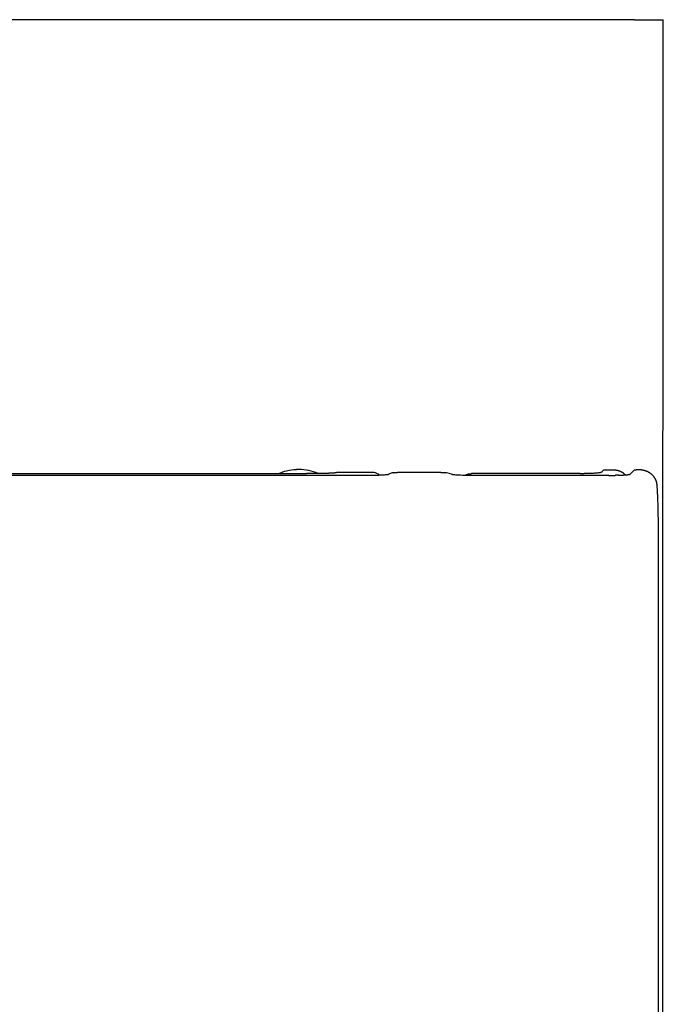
# Model space of a CAD drawing. Header units: millimetres. Extents: x 5228.952 to 5229.312, y 2531.318 to 2531.868.
# Tile 3 of 3: x 5229.132 to 5229.312, y 2531.593 to 2531.868. Entities that reach past the tile are written whole.
import ezdxf

# ---------------------------------------------------------------- set-up
doc = ezdxf.new("R2010")
doc.units = ezdxf.units.MM
doc.layers.add('SANINDUSA', color=3, linetype='Continuous')

msp = doc.modelspace()

# ---------------------------------------------------------------- linework, layer by layer
at = {"layer": 'SANINDUSA'}
for p, q in [((5229.30371, 2531.86815), (5228.96036, 2531.86815)), ((5229.23026, 2531.74172), (5229.22054, 2531.74172)), ((5229.23553, 2531.74138), (5229.2353, 2531.74128)), ((5229.23578, 2531.74147), (5229.23553, 2531.74138)), ((5229.23604, 2531.74154), (5229.23578, 2531.74147)), ((5229.23631, 2531.74161), (5229.23604, 2531.74154)), ((5229.24957, 2531.74172), (5229.23747, 2531.74172)), ((5229.2512, 2531.74154), (5229.25086, 2531.74161)), ((5229.25155, 2531.74147), (5229.2512, 2531.74154)), ((5229.25189, 2531.74138), (5229.25155, 2531.74147)), ((5229.25223, 2531.74128), (5229.25189, 2531.74138)), ((5229.29139, 2531.7414), (5229.29129, 2531.7414)), ((5229.29148, 2531.74141), (5229.29139, 2531.7414)), ((5229.29513, 2531.74238), (5229.29449, 2531.74174)), ((5229.29513, 2531.74238), (5229.29715, 2531.74238)), ((5229.30363, 2531.74238), (5229.3025, 2531.74125)), ((5229.30363, 2531.74238), (5229.30416, 2531.74238)), ((5229.13249, 2531.74086), (5229.03434, 2531.74086)), ((5229.05291, 2531.74135), (5229.13249, 2531.74135)), ((5229.13249, 2531.74135), (5229.21207, 2531.74135)), ((5229.23064, 2531.74086), (5229.13249, 2531.74086)), ((5229.23104, 2531.74086), (5229.23064, 2531.74086)), ((5229.23143, 2531.74086), (5229.23104, 2531.74086)), ((5229.23182, 2531.74087), (5229.23143, 2531.74086)), ((5229.23219, 2531.74088), (5229.23182, 2531.74087)), ((5229.23251, 2531.74089), (5229.23219, 2531.74088)), ((5229.23282, 2531.7409), (5229.23251, 2531.74089)), ((5229.23319, 2531.74092), (5229.23282, 2531.7409)), ((5229.23353, 2531.74094), (5229.23319, 2531.74092)), ((5229.23382, 2531.74095), (5229.23353, 2531.74094)), ((5229.23407, 2531.74098), (5229.23382, 2531.74095)), ((5229.23431, 2531.741), (5229.23407, 2531.74098)), ((5229.23451, 2531.74102), (5229.23431, 2531.741)), ((5229.23468, 2531.74104), (5229.23451, 2531.74102)), ((5229.23483, 2531.74107), (5229.23468, 2531.74104)), ((5229.23494, 2531.74109), (5229.23483, 2531.74107)), ((5229.23501, 2531.74112), (5229.23494, 2531.74109)), ((5229.23509, 2531.74117), (5229.23501, 2531.74112)), ((5229.2353, 2531.74128), (5229.23509, 2531.74117)), ((5229.25256, 2531.74117), (5229.25223, 2531.74128)), ((5229.25277, 2531.7411), (5229.25256, 2531.74117)), ((5229.25285, 2531.74108), (5229.25277, 2531.7411)), ((5229.25297, 2531.74105), (5229.25285, 2531.74108)), ((5229.25312, 2531.74103), (5229.25297, 2531.74105)), ((5229.25331, 2531.74101), (5229.25312, 2531.74103)), ((5229.25352, 2531.74099), (5229.25331, 2531.74101)), ((5229.25376, 2531.74097), (5229.25352, 2531.74099)), ((5229.25402, 2531.74095), (5229.25376, 2531.74097)), ((5229.25431, 2531.74093), (5229.25402, 2531.74095)), ((5229.25467, 2531.74091), (5229.25431, 2531.74093)), ((5229.25513, 2531.74089), (5229.25467, 2531.74091)), ((5229.25561, 2531.74088), (5229.25513, 2531.74089)), ((5229.25598, 2531.74087), (5229.25561, 2531.74088)), ((5229.25635, 2531.74086), (5229.25598, 2531.74087)), ((5229.25673, 2531.74086), (5229.25635, 2531.74086)), ((5229.25712, 2531.74086), (5229.25673, 2531.74086)), ((5229.29652, 2531.74086), (5229.25712, 2531.74086)), ((5229.2885, 2531.74135), (5229.25818, 2531.74135)), ((5229.2885, 2531.74135), (5229.28864, 2531.74135)), ((5229.28864, 2531.74135), (5229.28878, 2531.74135)), ((5229.28878, 2531.74135), (5229.28893, 2531.74135)), ((5229.28893, 2531.74135), (5229.28907, 2531.74135)), ((5229.28907, 2531.74135), (5229.28921, 2531.74135)), ((5229.28921, 2531.74135), (5229.28934, 2531.74136)), ((5229.28934, 2531.74136), (5229.28948, 2531.74136)), ((5229.28948, 2531.74136), (5229.28962, 2531.74136)), ((5229.29862, 2531.74089), (5229.29858, 2531.74089)), ((5229.31033, 2531.72907), (5229.31032, 2531.72927)), ((5229.31033, 2531.72887), (5229.31033, 2531.72907)), ((5229.31033, 2531.72867), (5229.31033, 2531.72887)), ((5229.31033, 2531.72847), (5229.31033, 2531.72867)), ((5229.31033, 2531.72826), (5229.31033, 2531.72847)), ((5229.31034, 2531.72806), (5229.31033, 2531.72826)), ((5229.31034, 2531.72785), (5229.31034, 2531.72806)), ((5229.31034, 2531.72765), (5229.31034, 2531.72785)), ((5229.31034, 2531.72745), (5229.31034, 2531.72765)), ((5229.31034, 2531.72724), (5229.31034, 2531.72745)), ((5229.31034, 2531.72704), (5229.31034, 2531.72724)), ((5229.31034, 2531.72683), (5229.31034, 2531.72704)), ((5229.31034, 2531.72642), (5229.31034, 2531.72683)), ((5229.31036, 2531.49778), (5229.31034, 2531.72642))]:
    msp.add_line(p, q, dxfattribs=at)
at = {"layer": 'SANINDUSA', "flags": 128}
for points in [[(5229.23707, 2531.74171), (5229.23712, 2531.74171), (5229.23717, 2531.74171)], [(5229.23717, 2531.74171), (5229.23722, 2531.74172), (5229.23727, 2531.74172)], [(5229.23727, 2531.74172), (5229.23732, 2531.74172), (5229.23737, 2531.74172)], [(5229.23737, 2531.74172), (5229.23742, 2531.74172), (5229.23747, 2531.74172)], [(5229.29844, 2531.74089), (5229.29839, 2531.74089), (5229.29835, 2531.74089)], [(5229.29853, 2531.74089), (5229.29848, 2531.74089), (5229.29844, 2531.74089)], [(5229.29858, 2531.74089), (5229.29858, 2531.74089), (5229.29853, 2531.74089)], [(5229.29875, 2531.74089), (5229.29867, 2531.74089), (5229.29862, 2531.74089)], [(5229.29905, 2531.7409), (5229.29901, 2531.7409), (5229.29892, 2531.74089)], [(5229.29913, 2531.7409), (5229.29909, 2531.7409), (5229.29905, 2531.7409)], [(5229.2992, 2531.7409), (5229.29917, 2531.7409), (5229.29913, 2531.7409)]]:
    msp.add_lwpolyline(points, dxfattribs=at)
at = {"layer": 'SANINDUSA'}
for points, knots in [([(5229.30371, 2531.86815), (5229.30461, 2531.86815), (5229.30641, 2531.86815), (5229.30881, 2531.86815), (5229.31061, 2531.86815), (5229.31161, 2531.86815), (5229.31163, 2531.86815), (5229.31163, 2531.86815)], [0, 0, 0, 0, 0.214724, 0.429449, 0.644174, 0.858898, 1, 1, 1, 1]), ([(5229.13204, 2531.31813), (5229.13315, 2531.31815), (5229.13702, 2531.3182), (5229.14338, 2531.31851), (5229.15092, 2531.31908), (5229.15785, 2531.31988), (5229.16456, 2531.32093), (5229.17124, 2531.3223), (5229.17818, 2531.32399), (5229.18524, 2531.32603), (5229.19239, 2531.32841), (5229.19944, 2531.3311), (5229.20637, 2531.33408), (5229.21315, 2531.33734), (5229.21977, 2531.34088), (5229.22621, 2531.34468), (5229.23246, 2531.34873), (5229.23855, 2531.35305), (5229.24447, 2531.35765), (5229.25023, 2531.3625), (5229.2558, 2531.36761), (5229.26116, 2531.37296), (5229.26631, 2531.37854), (5229.27123, 2531.38434), (5229.27591, 2531.39033), (5229.28032, 2531.39651), (5229.28447, 2531.40285), (5229.28833, 2531.40934), (5229.2919, 2531.41596), (5229.29517, 2531.4227), (5229.29814, 2531.42953), (5229.3008, 2531.43646), (5229.30317, 2531.44352), (5229.30527, 2531.45071), (5229.30707, 2531.45802), (5229.30858, 2531.46542), (5229.30977, 2531.47287), (5229.31066, 2531.48035), (5229.31121, 2531.4878), (5229.31147, 2531.49544), (5229.31155, 2531.5041), (5229.31148, 2531.51671), (5229.31154, 2531.53696), (5229.31152, 2531.63611), (5229.3116, 2531.72888), (5229.31168, 2531.81131)], [0, 0, 0, 0, 0.005608, 0.019501, 0.032059, 0.043673, 0.054617, 0.066267, 0.078007, 0.090616, 0.103266, 0.115938, 0.128609, 0.141254, 0.153855, 0.166393, 0.178874, 0.191393, 0.203978, 0.21662, 0.229309, 0.242035, 0.254786, 0.26755, 0.280313, 0.293059, 0.305777, 0.318457, 0.331088, 0.343661, 0.35617, 0.368594, 0.381048, 0.393646, 0.406301, 0.418986, 0.431671, 0.444319, 0.4569, 0.469258, 0.48283, 0.500549, 0.532739, 0.584819, 1, 1, 1, 1]), ([(5229.21538, 2531.74143), (5229.21452, 2531.74173), (5229.21277, 2531.74234), (5229.20998, 2531.74259), (5229.20724, 2531.74228), (5229.20536, 2531.74184), (5229.2045, 2531.74138), (5229.20446, 2531.74135)], [0, 0, 0, 0, 0.24529, 0.492903, 0.740515, 0.985806, 1, 1, 1, 1]), ([(5229.21538, 2531.74141), (5229.21452, 2531.74171), (5229.21277, 2531.74232), (5229.20998, 2531.74258), (5229.20724, 2531.74227), (5229.20537, 2531.74183), (5229.20452, 2531.74137), (5229.20448, 2531.74135)], [0, 0, 0, 0, 0.245937, 0.494202, 0.742468, 0.988404, 1, 1, 1, 1]), ([(5229.21583, 2531.74138), (5229.21573, 2531.74138), (5229.21553, 2531.74138), (5229.21532, 2531.74137), (5229.21521, 2531.74137)], [0, 0, 0, 0, 0.497323, 1, 1, 1, 1]), ([(5229.21644, 2531.74139), (5229.21634, 2531.74139), (5229.21614, 2531.74139), (5229.21593, 2531.74138), (5229.21583, 2531.74138)], [0, 0, 0, 0, 0.49752, 1, 1, 1, 1]), ([(5229.21704, 2531.74141), (5229.21694, 2531.7414), (5229.21675, 2531.7414), (5229.21654, 2531.74139), (5229.21644, 2531.74139)], [0, 0, 0, 0, 0.497767, 1, 1, 1, 1]), ([(5229.21763, 2531.74142), (5229.21754, 2531.74142), (5229.21734, 2531.74141), (5229.21714, 2531.74141), (5229.21704, 2531.74141)], [0, 0, 0, 0, 0.498067, 1, 1, 1, 1]), ([(5229.21799, 2531.74143), (5229.21793, 2531.74143), (5229.21781, 2531.74143), (5229.21769, 2531.74142), (5229.21763, 2531.74142)], [0, 0, 0, 0, 0.496703, 1, 1, 1, 1]), ([(5229.21833, 2531.74145), (5229.21827, 2531.74144), (5229.21816, 2531.74144), (5229.21805, 2531.74144), (5229.21799, 2531.74143)], [0, 0, 0, 0, 0.496562, 1, 1, 1, 1]), ([(5229.21866, 2531.74146), (5229.21861, 2531.74146), (5229.2185, 2531.74145), (5229.21839, 2531.74145), (5229.21833, 2531.74145)], [0, 0, 0, 0, 0.49653, 1, 1, 1, 1]), ([(5229.21898, 2531.74148), (5229.21893, 2531.74147), (5229.21882, 2531.74147), (5229.21872, 2531.74146), (5229.21866, 2531.74146)], [0, 0, 0, 0, 0.496634, 1, 1, 1, 1]), ([(5229.21928, 2531.74149), (5229.21923, 2531.74149), (5229.21913, 2531.74148), (5229.21903, 2531.74148), (5229.21898, 2531.74148)], [0, 0, 0, 0, 0.496881, 1, 1, 1, 1]), ([(5229.21955, 2531.74151), (5229.21951, 2531.74151), (5229.21942, 2531.7415), (5229.21932, 2531.7415), (5229.21928, 2531.74149)], [0, 0, 0, 0, 0.497297, 1, 1, 1, 1]), ([(5229.21981, 2531.74153), (5229.21977, 2531.74153), (5229.21969, 2531.74152), (5229.2196, 2531.74151), (5229.21955, 2531.74151)], [0, 0, 0, 0, 0.497881, 1, 1, 1, 1]), ([(5229.22, 2531.74155), (5229.21997, 2531.74155), (5229.21991, 2531.74154), (5229.21984, 2531.74153), (5229.21981, 2531.74153)], [0, 0, 0, 0, 0.500257, 1, 1, 1, 1]), ([(5229.22016, 2531.74157), (5229.22013, 2531.74157), (5229.22008, 2531.74156), (5229.22002, 2531.74155), (5229.22, 2531.74155)], [0, 0, 0, 0, 0.500086, 1, 1, 1, 1]), ([(5229.22029, 2531.74159), (5229.22027, 2531.74159), (5229.22023, 2531.74158), (5229.22018, 2531.74157), (5229.22016, 2531.74157)], [0, 0, 0, 0, 0.4998852, 1, 1, 1, 1]), ([(5229.22039, 2531.74161), (5229.22038, 2531.74161), (5229.22034, 2531.7416), (5229.22031, 2531.74159), (5229.22029, 2531.74159)], [0, 0, 0, 0, 0.4996853, 1, 1, 1, 1]), ([(5229.22047, 2531.74163), (5229.22046, 2531.74163), (5229.22043, 2531.74162), (5229.22041, 2531.74161), (5229.22039, 2531.74161)], [0, 0, 0, 0, 0.499519, 1, 1, 1, 1]), ([(5229.22051, 2531.74165), (5229.2205, 2531.74165), (5229.22049, 2531.74164), (5229.22047, 2531.74164), (5229.22047, 2531.74163)], [0, 0, 0, 0, 0.499419, 1, 1, 1, 1]), ([(5229.22054, 2531.74172), (5229.22053, 2531.74172), (5229.22053, 2531.74171), (5229.22053, 2531.74171), (5229.22053, 2531.7417), (5229.22053, 2531.74169), (5229.22052, 2531.74169), (5229.22052, 2531.74168), (5229.22052, 2531.74166), (5229.22051, 2531.74166), (5229.22051, 2531.74165)], [0, 0, 0, 0, 0.07585, 0.177818, 0.284787, 0.355661, 0.516734, 0.677808, 0.838556, 1, 1, 1, 1]), ([(5229.23256, 2531.74089), (5229.2323, 2531.74109), (5229.23164, 2531.74161), (5229.23078, 2531.74168), (5229.23026, 2531.74172)], [0, 0, 0, 0, 0.388302, 1, 1, 1, 1]), ([(5229.23631, 2531.74161), (5229.23634, 2531.74161), (5229.2364, 2531.74163), (5229.23646, 2531.74164), (5229.23649, 2531.74164)], [0, 0, 0, 0, 0.500046, 1, 1, 1, 1]), ([(5229.23649, 2531.74164), (5229.23653, 2531.74165), (5229.23659, 2531.74166), (5229.23665, 2531.74166), (5229.23668, 2531.74167)], [0, 0, 0, 0, 0.500037, 1, 1, 1, 1]), ([(5229.23668, 2531.74167), (5229.23672, 2531.74167), (5229.23678, 2531.74168), (5229.23684, 2531.74169), (5229.23688, 2531.74169)], [0, 0, 0, 0, 0.500019, 1, 1, 1, 1]), ([(5229.23688, 2531.74169), (5229.23691, 2531.74169), (5229.23697, 2531.7417), (5229.23704, 2531.74171), (5229.23707, 2531.74171)], [0, 0, 0, 0, 0.499974, 1, 1, 1, 1]), ([(5229.24957, 2531.74172), (5229.24959, 2531.74172), (5229.24964, 2531.74172), (5229.24969, 2531.74172), (5229.24972, 2531.74172)], [0, 0, 0, 0, 0.5002467, 1, 1, 1, 1]), ([(5229.24972, 2531.74172), (5229.24974, 2531.74172), (5229.24979, 2531.74172), (5229.24984, 2531.74171), (5229.24987, 2531.74171)], [0, 0, 0, 0, 0.5001354, 1, 1, 1, 1]), ([(5229.24987, 2531.74171), (5229.2499, 2531.74171), (5229.24995, 2531.74171), (5229.25, 2531.74171), (5229.25003, 2531.7417)], [0, 0, 0, 0, 0.500058, 1, 1, 1, 1]), ([(5229.25003, 2531.7417), (5229.25005, 2531.7417), (5229.25011, 2531.7417), (5229.25016, 2531.74169), (5229.25019, 2531.74169)], [0, 0, 0, 0, 0.500014, 1, 1, 1, 1]), ([(5229.25019, 2531.74169), (5229.25021, 2531.74169), (5229.25027, 2531.74168), (5229.25032, 2531.74168), (5229.25035, 2531.74168)], [0, 0, 0, 0, 0.49999, 1, 1, 1, 1]), ([(5229.25035, 2531.74168), (5229.25038, 2531.74167), (5229.25043, 2531.74167), (5229.25049, 2531.74166), (5229.25052, 2531.74166)], [0, 0, 0, 0, 0.499978, 1, 1, 1, 1]), ([(5229.25052, 2531.74166), (5229.25055, 2531.74165), (5229.2506, 2531.74165), (5229.25066, 2531.74164), (5229.25069, 2531.74163)], [0, 0, 0, 0, 0.4999707, 1, 1, 1, 1]), ([(5229.25069, 2531.74163), (5229.25071, 2531.74163), (5229.25077, 2531.74162), (5229.25083, 2531.74161), (5229.25086, 2531.74161)], [0, 0, 0, 0, 0.499967, 1, 1, 1, 1]), ([(5229.2909, 2531.74139), (5229.29083, 2531.74138), (5229.2907, 2531.74138), (5229.29049, 2531.74137), (5229.29027, 2531.74137), (5229.29006, 2531.74137), (5229.28984, 2531.74136), (5229.2897, 2531.74136), (5229.28962, 2531.74136)], [0, 0, 0, 0, 0.1670557, 0.3336458, 0.5000025, 0.6663586, 0.8329471, 1, 1, 1, 1]), ([(5229.2911, 2531.74139), (5229.29107, 2531.74139), (5229.291, 2531.74139), (5229.29094, 2531.74139), (5229.2909, 2531.74139)], [0, 0, 0, 0, 0.499999, 1, 1, 1, 1]), ([(5229.29129, 2531.7414), (5229.29126, 2531.7414), (5229.2912, 2531.7414), (5229.29113, 2531.74139), (5229.2911, 2531.74139)], [0, 0, 0, 0, 0.5, 1, 1, 1, 1]), ([(5229.29449, 2531.74174), (5229.29448, 2531.74174), (5229.29447, 2531.74172), (5229.29444, 2531.74171), (5229.29439, 2531.74169), (5229.29434, 2531.74167), (5229.29428, 2531.74166), (5229.29416, 2531.74163), (5229.29395, 2531.74159), (5229.2936, 2531.74155), (5229.29317, 2531.74151), (5229.29272, 2531.74147), (5229.2923, 2531.74144), (5229.2919, 2531.74142), (5229.29162, 2531.74141), (5229.29148, 2531.74141)], [0, 0, 0, 0, 0.041801, 0.083458, 0.125039, 0.166615, 0.208256, 0.25003, 0.375049, 0.500161, 0.625027, 0.749985, 0.833376, 0.916527, 1, 1, 1, 1]), ([(5229.29715, 2531.74238), (5229.29723, 2531.74239), (5229.29737, 2531.7424), (5229.2976, 2531.74242), (5229.29782, 2531.74242), (5229.29804, 2531.74241), (5229.29826, 2531.7424), (5229.29848, 2531.74237), (5229.29869, 2531.74234), (5229.29883, 2531.74231), (5229.2989, 2531.74229)], [0, 0, 0, 0, 0.125806, 0.251547, 0.377139, 0.5025, 0.627547, 0.752197, 0.876374, 1, 1, 1, 1]), ([(5229.2989, 2531.74229), (5229.29897, 2531.74228), (5229.2991, 2531.74224), (5229.29924, 2531.7422), (5229.29931, 2531.74218)], [0, 0, 0, 0, 0.500688, 1, 1, 1, 1]), ([(5229.29931, 2531.74218), (5229.29937, 2531.74216), (5229.2995, 2531.74211), (5229.29963, 2531.74206), (5229.2997, 2531.74203)], [0, 0, 0, 0, 0.500906, 1, 1, 1, 1]), ([(5229.2997, 2531.74203), (5229.29976, 2531.742), (5229.29988, 2531.74194), (5229.3, 2531.74188), (5229.30006, 2531.74185)], [0, 0, 0, 0, 0.501087, 1, 1, 1, 1]), ([(5229.30006, 2531.74185), (5229.30012, 2531.74181), (5229.30024, 2531.74175), (5229.30035, 2531.74167), (5229.3004, 2531.74163)], [0, 0, 0, 0, 0.501227, 1, 1, 1, 1]), ([(5229.3004, 2531.74163), (5229.30045, 2531.7416), (5229.30055, 2531.74152), (5229.3007, 2531.74141), (5229.30079, 2531.74132), (5229.30083, 2531.74128)], [0, 0, 0, 0, 0.335328, 0.668811, 1, 1, 1, 1]), ([(5229.30483, 2531.74242), (5229.30475, 2531.74242), (5229.30461, 2531.74241), (5229.30438, 2531.7424), (5229.30423, 2531.74239), (5229.30416, 2531.74238)], [0, 0, 0, 0, 0.332669, 0.666033, 1, 1, 1, 1]), ([(5229.30521, 2531.74241), (5229.30514, 2531.74241), (5229.30502, 2531.74242), (5229.30489, 2531.74242), (5229.30483, 2531.74242)], [0, 0, 0, 0, 0.49944, 1, 1, 1, 1]), ([(5229.30558, 2531.74238), (5229.30552, 2531.74238), (5229.3054, 2531.7424), (5229.30527, 2531.7424), (5229.30521, 2531.74241)], [0, 0, 0, 0, 0.499335, 1, 1, 1, 1]), ([(5229.30595, 2531.74232), (5229.30589, 2531.74233), (5229.30577, 2531.74235), (5229.30564, 2531.74237), (5229.30558, 2531.74238)], [0, 0, 0, 0, 0.499229, 1, 1, 1, 1]), ([(5229.30631, 2531.74224), (5229.30625, 2531.74226), (5229.30613, 2531.74229), (5229.30601, 2531.74231), (5229.30595, 2531.74232)], [0, 0, 0, 0, 0.499124, 1, 1, 1, 1]), ([(5229.30654, 2531.74218), (5229.3065, 2531.74219), (5229.30643, 2531.74221), (5229.30635, 2531.74223), (5229.30631, 2531.74224)], [0, 0, 0, 0, 0.499243, 1, 1, 1, 1]), ([(5229.30677, 2531.74211), (5229.30673, 2531.74212), (5229.30665, 2531.74215), (5229.30658, 2531.74217), (5229.30654, 2531.74218)], [0, 0, 0, 0, 0.498773, 1, 1, 1, 1]), ([(5229.30699, 2531.74203), (5229.30695, 2531.74204), (5229.30688, 2531.74207), (5229.3068, 2531.7421), (5229.30677, 2531.74211)], [0, 0, 0, 0, 0.498789, 1, 1, 1, 1]), ([(5229.3072, 2531.74194), (5229.30717, 2531.74196), (5229.3071, 2531.74199), (5229.30702, 2531.74201), (5229.30699, 2531.74203)], [0, 0, 0, 0, 0.498807, 1, 1, 1, 1]), ([(5229.30741, 2531.74184), (5229.30738, 2531.74186), (5229.30731, 2531.74189), (5229.30724, 2531.74192), (5229.3072, 2531.74194)], [0, 0, 0, 0, 0.498826, 1, 1, 1, 1]), ([(5229.30761, 2531.74174), (5229.30758, 2531.74175), (5229.30751, 2531.74179), (5229.30745, 2531.74183), (5229.30741, 2531.74184)], [0, 0, 0, 0, 0.498846, 1, 1, 1, 1]), ([(5229.30781, 2531.74162), (5229.30778, 2531.74164), (5229.30771, 2531.74168), (5229.30765, 2531.74172), (5229.30761, 2531.74174)], [0, 0, 0, 0, 0.4988688, 1, 1, 1, 1]), ([(5229.308, 2531.7415), (5229.30797, 2531.74152), (5229.30791, 2531.74156), (5229.30784, 2531.7416), (5229.30781, 2531.74162)], [0, 0, 0, 0, 0.498455, 1, 1, 1, 1]), ([(5229.30816, 2531.74139), (5229.30813, 2531.74141), (5229.30808, 2531.74145), (5229.30803, 2531.74148), (5229.308, 2531.7415)], [0, 0, 0, 0, 0.498825, 1, 1, 1, 1]), ([(5229.30844, 2531.74117), (5229.30839, 2531.74121), (5229.3083, 2531.74129), (5229.30821, 2531.74136), (5229.30816, 2531.74139)], [0, 0, 0, 0, 0.49784, 1, 1, 1, 1]), ([(5229.2127, 2531.74135), (5229.21259, 2531.74135), (5229.21238, 2531.74135), (5229.21217, 2531.74135), (5229.21207, 2531.74135)], [0, 0, 0, 0, 0.496898, 1, 1, 1, 1]), ([(5229.21333, 2531.74135), (5229.21323, 2531.74135), (5229.21302, 2531.74135), (5229.2128, 2531.74135), (5229.2127, 2531.74135)], [0, 0, 0, 0, 0.49693, 1, 1, 1, 1]), ([(5229.21396, 2531.74136), (5229.21386, 2531.74136), (5229.21365, 2531.74136), (5229.21344, 2531.74135), (5229.21333, 2531.74135)], [0, 0, 0, 0, 0.496983, 1, 1, 1, 1]), ([(5229.21459, 2531.74136), (5229.21449, 2531.74136), (5229.21428, 2531.74136), (5229.21407, 2531.74136), (5229.21396, 2531.74136)], [0, 0, 0, 0, 0.4970635, 1, 1, 1, 1]), ([(5229.21521, 2531.74137), (5229.21511, 2531.74137), (5229.2149, 2531.74137), (5229.2147, 2531.74136), (5229.21459, 2531.74136)], [0, 0, 0, 0, 0.497171, 1, 1, 1, 1]), ([(5229.25641, 2531.74093), (5229.25646, 2531.74095), (5229.25655, 2531.74099), (5229.25664, 2531.74103), (5229.25669, 2531.74105)], [0, 0, 0, 0, 0.499994, 1, 1, 1, 1]), ([(5229.25669, 2531.74105), (5229.25674, 2531.74107), (5229.25683, 2531.74111), (5229.25693, 2531.74114), (5229.25698, 2531.74116)], [0, 0, 0, 0, 0.500007, 1, 1, 1, 1]), ([(5229.25698, 2531.74116), (5229.25703, 2531.74118), (5229.25712, 2531.74121), (5229.25722, 2531.74123), (5229.25727, 2531.74124)], [0, 0, 0, 0, 0.499999, 1, 1, 1, 1]), ([(5229.25727, 2531.74124), (5229.25732, 2531.74126), (5229.25742, 2531.74128), (5229.25752, 2531.74129), (5229.25757, 2531.7413)], [0, 0, 0, 0, 0.5, 1, 1, 1, 1]), ([(5229.25757, 2531.7413), (5229.25762, 2531.74131), (5229.25773, 2531.74133), (5229.25783, 2531.74133), (5229.25788, 2531.74134)], [0, 0, 0, 0, 0.500001, 1, 1, 1, 1]), ([(5229.25788, 2531.74134), (5229.25793, 2531.74134), (5229.25803, 2531.74135), (5229.25813, 2531.74135), (5229.25818, 2531.74135)], [0, 0, 0, 0, 0.499505, 1, 1, 1, 1]), ([(5229.29652, 2531.74086), (5229.29655, 2531.74086), (5229.29661, 2531.74086), (5229.29668, 2531.74086), (5229.29671, 2531.74086)], [0, 0, 0, 0, 0.5001765, 1, 1, 1, 1]), ([(5229.29835, 2531.74089), (5229.29833, 2531.74088), (5229.2983, 2531.74088), (5229.29827, 2531.74088), (5229.29825, 2531.74088)], [0, 0, 0, 0, 0.500058, 1, 1, 1, 1]), ([(5229.29892, 2531.74089), (5229.29889, 2531.74089), (5229.29884, 2531.74089), (5229.29878, 2531.74089), (5229.29875, 2531.74089)], [0, 0, 0, 0, 0.493831, 1, 1, 1, 1]), ([(5229.30083, 2531.74128), (5229.30087, 2531.74124), (5229.30095, 2531.74117), (5229.30103, 2531.74109), (5229.30106, 2531.74105)], [0, 0, 0, 0, 0.501588, 1, 1, 1, 1]), ([(5229.30869, 2531.74094), (5229.30865, 2531.74098), (5229.30857, 2531.74106), (5229.30848, 2531.74114), (5229.30844, 2531.74117)], [0, 0, 0, 0, 0.499709, 1, 1, 1, 1]), ([(5229.30893, 2531.74069), (5229.30889, 2531.74073), (5229.30882, 2531.74082), (5229.30873, 2531.7409), (5229.30869, 2531.74094)], [0, 0, 0, 0, 0.499986, 1, 1, 1, 1]), ([(5229.30914, 2531.74042), (5229.30911, 2531.74047), (5229.30904, 2531.74056), (5229.30897, 2531.74064), (5229.30893, 2531.74069)], [0, 0, 0, 0, 0.500036, 1, 1, 1, 1]), ([(5229.3093, 2531.7402), (5229.30927, 2531.74024), (5229.30922, 2531.74031), (5229.30917, 2531.74039), (5229.30914, 2531.74042)], [0, 0, 0, 0, 0.500068, 1, 1, 1, 1]), ([(5229.30944, 2531.73997), (5229.30942, 2531.74001), (5229.30937, 2531.74009), (5229.30932, 2531.74016), (5229.3093, 2531.7402)], [0, 0, 0, 0, 0.500107, 1, 1, 1, 1]), ([(5229.30955, 2531.73977), (5229.30953, 2531.7398), (5229.3095, 2531.73987), (5229.30946, 2531.73994), (5229.30944, 2531.73997)], [0, 0, 0, 0, 0.4998994, 1, 1, 1, 1]), ([(5229.30965, 2531.73956), (5229.30963, 2531.73959), (5229.3096, 2531.73966), (5229.30957, 2531.73973), (5229.30955, 2531.73977)], [0, 0, 0, 0, 0.499926, 1, 1, 1, 1]), ([(5229.30973, 2531.73934), (5229.30972, 2531.73938), (5229.30969, 2531.73945), (5229.30966, 2531.73952), (5229.30965, 2531.73956)], [0, 0, 0, 0, 0.499954, 1, 1, 1, 1]), ([(5229.30981, 2531.73912), (5229.3098, 2531.73916), (5229.30977, 2531.73923), (5229.30975, 2531.73931), (5229.30973, 2531.73934)], [0, 0, 0, 0, 0.499984, 1, 1, 1, 1]), ([(5229.30987, 2531.7389), (5229.30986, 2531.73894), (5229.30984, 2531.73901), (5229.30982, 2531.73909), (5229.30981, 2531.73912)], [0, 0, 0, 0, 0.500017, 1, 1, 1, 1]), ([(5229.30992, 2531.73868), (5229.30991, 2531.73872), (5229.3099, 2531.73879), (5229.30988, 2531.73887), (5229.30987, 2531.7389)], [0, 0, 0, 0, 0.500052, 1, 1, 1, 1]), ([(5229.30995, 2531.73845), (5229.30995, 2531.73849), (5229.30994, 2531.73857), (5229.30992, 2531.73864), (5229.30992, 2531.73868)], [0, 0, 0, 0, 0.5000914, 1, 1, 1, 1]), ([(5229.30998, 2531.73823), (5229.30997, 2531.73826), (5229.30997, 2531.73834), (5229.30996, 2531.73842), (5229.30995, 2531.73845)], [0, 0, 0, 0, 0.500135, 1, 1, 1, 1]), ([(5229.31032, 2531.72927), (5229.31032, 2531.72941), (5229.31032, 2531.72967), (5229.31031, 2531.73005), (5229.31031, 2531.73041), (5229.3103, 2531.73074), (5229.31029, 2531.73106), (5229.31029, 2531.73136), (5229.31028, 2531.73176), (5229.31027, 2531.73224), (5229.31024, 2531.73306), (5229.31021, 2531.73403), (5229.31017, 2531.73501), (5229.31013, 2531.73574), (5229.3101, 2531.73631), (5229.31007, 2531.73684), (5229.31004, 2531.73734), (5229.31001, 2531.7378), (5229.30999, 2531.73808), (5229.30998, 2531.73822)], [0, 0, 0, 0, 0.03974, 0.077012, 0.112119, 0.145367, 0.176994, 0.207176, 0.236084, 0.297591, 0.354496, 0.491063, 0.610699, 0.681517, 0.748439, 0.815372, 0.879343, 0.940758, 1, 1, 1, 1])]:
    msp.add_open_spline(points, degree=3, knots=knots, dxfattribs=at)
for points, degree in [([(5229.31168, 2531.81131), (5229.31171, 2531.86815)], 1), ([(5229.29671, 2531.74086), (5229.29697, 2531.74086), (5229.29704, 2531.74086), (5229.2971, 2531.74086)], 3), ([(5229.2971, 2531.74086), (5229.29717, 2531.74086), (5229.29723, 2531.74086), (5229.2973, 2531.74086)], 3), ([(5229.2973, 2531.74086), (5229.29736, 2531.74086), (5229.29743, 2531.74086), (5229.29749, 2531.74087)], 3), ([(5229.29749, 2531.74087), (5229.29755, 2531.74087), (5229.29762, 2531.74087), (5229.29768, 2531.74087)], 3), ([(5229.29768, 2531.74087), (5229.29775, 2531.74087), (5229.29781, 2531.74087), (5229.29787, 2531.74087)], 3), ([(5229.29787, 2531.74087), (5229.29794, 2531.74087), (5229.298, 2531.74087), (5229.29806, 2531.74087)], 3), ([(5229.29806, 2531.74087), (5229.29813, 2531.74088), (5229.29819, 2531.74088), (5229.29825, 2531.74088)], 3), ([(5229.2992, 2531.7409), (5229.29923, 2531.7409), (5229.29925, 2531.74091), (5229.29928, 2531.74091)], 3), ([(5229.29928, 2531.74091), (5229.2993, 2531.74091), (5229.29933, 2531.74091), (5229.29935, 2531.74091)], 3), ([(5229.29935, 2531.74091), (5229.29939, 2531.74091), (5229.29944, 2531.74091), (5229.29948, 2531.74091)], 3), ([(5229.29948, 2531.74091), (5229.29952, 2531.74092), (5229.29956, 2531.74092), (5229.2996, 2531.74092)], 3), ([(5229.2996, 2531.74092), (5229.29964, 2531.74092), (5229.29968, 2531.74092), (5229.29972, 2531.74092)], 3), ([(5229.29972, 2531.74092), (5229.29976, 2531.74093), (5229.2998, 2531.74093), (5229.29984, 2531.74093)], 3), ([(5229.29984, 2531.74093), (5229.29988, 2531.74093), (5229.29993, 2531.74093), (5229.29997, 2531.74094)], 3), ([(5229.29997, 2531.74094), (5229.30002, 2531.74094), (5229.30007, 2531.74094), (5229.30011, 2531.74094)], 3), ([(5229.30011, 2531.74094), (5229.30016, 2531.74095), (5229.3002, 2531.74095), (5229.30024, 2531.74095)], 3), ([(5229.30024, 2531.74095), (5229.30029, 2531.74095), (5229.30033, 2531.74096), (5229.30038, 2531.74096)], 3), ([(5229.30038, 2531.74096), (5229.30042, 2531.74096), (5229.30046, 2531.74096), (5229.3005, 2531.74097)], 3), ([(5229.3005, 2531.74097), (5229.30054, 2531.74097), (5229.30057, 2531.74097), (5229.30061, 2531.74097)], 3), ([(5229.30061, 2531.74097), (5229.30066, 2531.74098), (5229.30071, 2531.74098), (5229.30076, 2531.74098)], 3), ([(5229.30076, 2531.74098), (5229.30081, 2531.74099), (5229.30086, 2531.74099), (5229.30091, 2531.74099)], 3), ([(5229.30091, 2531.74099), (5229.30095, 2531.741), (5229.301, 2531.741), (5229.30105, 2531.741)], 3), ([(5229.30105, 2531.741), (5229.30109, 2531.74101), (5229.30114, 2531.74101), (5229.30118, 2531.74102)], 3), ([(5229.30118, 2531.74102), (5229.30123, 2531.74102), (5229.30127, 2531.74102), (5229.30131, 2531.74103)], 3), ([(5229.30131, 2531.74103), (5229.30135, 2531.74103), (5229.30139, 2531.74103), (5229.30142, 2531.74104)], 3), ([(5229.30142, 2531.74104), (5229.30146, 2531.74104), (5229.3015, 2531.74105), (5229.30154, 2531.74105)], 3), ([(5229.30154, 2531.74105), (5229.30157, 2531.74105), (5229.30161, 2531.74106), (5229.30164, 2531.74106)], 3), ([(5229.30164, 2531.74106), (5229.30168, 2531.74107), (5229.30171, 2531.74107), (5229.30175, 2531.74107)], 3), ([(5229.30175, 2531.74107), (5229.30178, 2531.74108), (5229.30181, 2531.74108), (5229.30184, 2531.74109)], 3), ([(5229.30184, 2531.74109), (5229.30187, 2531.74109), (5229.3019, 2531.74109), (5229.30193, 2531.7411)], 3), ([(5229.30193, 2531.7411), (5229.30196, 2531.7411), (5229.30199, 2531.74111), (5229.30202, 2531.74111)], 3), ([(5229.30202, 2531.74111), (5229.30205, 2531.74112), (5229.30207, 2531.74112), (5229.3021, 2531.74113)], 3), ([(5229.3021, 2531.74113), (5229.30212, 2531.74113), (5229.30215, 2531.74113), (5229.30217, 2531.74114)], 3), ([(5229.30217, 2531.74114), (5229.30219, 2531.74114), (5229.30221, 2531.74115), (5229.30224, 2531.74115)], 3), ([(5229.30224, 2531.74115), (5229.30226, 2531.74116), (5229.30228, 2531.74116), (5229.30229, 2531.74117)], 3), ([(5229.30229, 2531.74117), (5229.30231, 2531.74117), (5229.30233, 2531.74117), (5229.30234, 2531.74118)], 3), ([(5229.30234, 2531.74118), (5229.30236, 2531.74118), (5229.30238, 2531.74119), (5229.30239, 2531.74119)], 3), ([(5229.30239, 2531.74119), (5229.3024, 2531.7412), (5229.30242, 2531.7412), (5229.30243, 2531.74121)], 3), ([(5229.30243, 2531.74121), (5229.30244, 2531.74121), (5229.30245, 2531.74122), (5229.30246, 2531.74122)], 3), ([(5229.30246, 2531.74122), (5229.30247, 2531.74123), (5229.30248, 2531.74123), (5229.30248, 2531.74123)], 3), ([(5229.30248, 2531.74123), (5229.30249, 2531.74124), (5229.3025, 2531.74124), (5229.3025, 2531.74125)], 3)]:
    msp.add_open_spline(points, degree=degree, dxfattribs=at)

doc.saveas('drawing.dxf')
